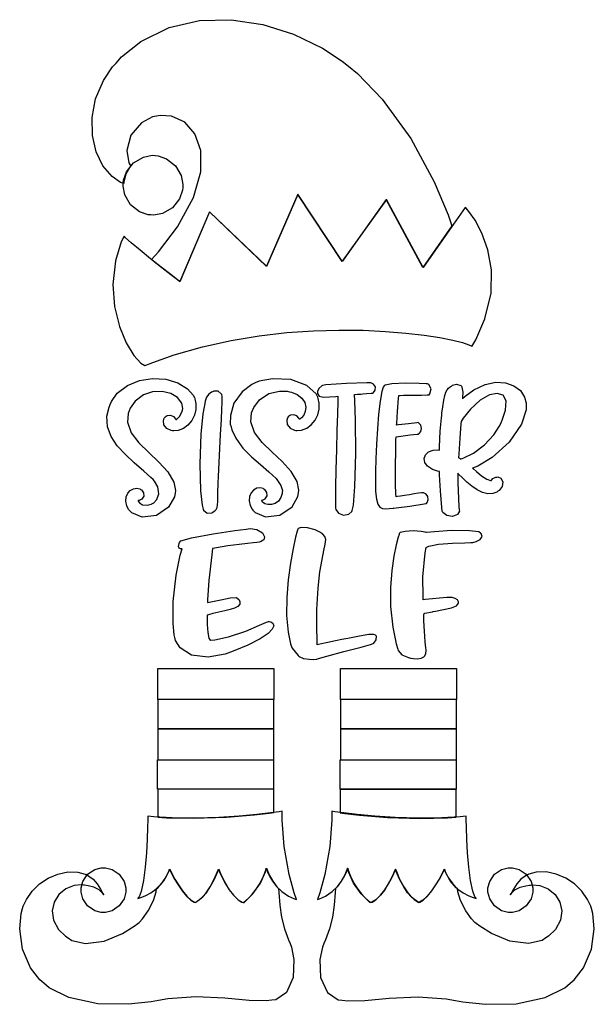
# Model space of a CAD drawing. Extents: x 2.26 to 5.25, y 0.13 to 5.26.
import ezdxf

# ---------------------------------------------------------------- set-up
doc = ezdxf.new("R2010")
doc.units = 0
doc.layers.get('0').update_dxf_attribs({"linetype": 'CONTINUOUS'})

msp = doc.modelspace()

# ---------------------------------------------------------------- linework, layer by layer
at = {"color": 95}
for points in [[(4.51247, 4.18261), (4.36143, 3.96599), (4.17085, 4.32015), (3.94168, 3.99826), (3.71039, 4.34722), (3.54893, 3.97222), (3.25206, 4.25553), (3.09793, 3.89204), (3.09793, 3.89204), (3.08501, 3.90192), (3.05126, 3.928), (3.00385, 3.965), (2.96338, 3.99696), (2.94997, 4.00765), (2.98665, 4.04769), (3.08535, 4.17844), (3.16835, 4.33149), (3.20622, 4.46463), (3.20632, 4.57563), (3.17606, 4.66233), (3.12267, 4.7225), (3.05354, 4.75396), (2.99463, 4.75819), (2.97601, 4.7545), (2.95546, 4.75065), (2.89762, 4.71924), (2.84256, 4.65517), (2.8209, 4.57568), (2.83225, 4.5115), (2.84272, 4.49408), (2.83724, 4.48785), (2.81689, 4.45231), (2.80599, 4.41211), (2.80524, 4.40349), (2.78917, 4.4095), (2.74556, 4.43946), (2.69706, 4.49604), (2.66194, 4.56907), (2.64242, 4.65414), (2.64079, 4.74713), (2.65929, 4.84369), (2.70014, 4.93961), (2.74696, 5.00988), (2.76563, 5.03054), (2.79389, 5.06212), (2.89481, 5.14231), (3.04129, 5.2149), (3.19949, 5.25168), (3.36393, 5.25597), (3.52908, 5.23112), (3.68946, 5.18044), (3.83957, 5.10726), (3.94233, 5.04047), (3.97396, 5.01492), (4.02175, 4.97635), (4.15022, 4.84185), (4.29904, 4.6371), (4.41997, 4.41319), (4.49251, 4.24138), (4.51247, 4.18261)], [(3.1729, 3.28993), (3.17594, 3.28282), (3.18093, 3.25965), (3.18067, 3.22851), (3.17307, 3.19819), (3.15907, 3.17031), (3.13976, 3.1466), (3.11604, 3.12869), (3.08892, 3.11828), (3.06657, 3.1161), (3.05935, 3.11703), (3.05154, 3.11811), (3.02924, 3.12853), (3.01481, 3.148), (3.01247, 3.16949), (3.01617, 3.18321), (3.01878, 3.18679), (3.02115, 3.18994), (3.03196, 3.19661), (3.04856, 3.19868), (3.06461, 3.19194), (3.07443, 3.17996), (3.07607, 3.17535), (3.08046, 3.17617), (3.09787, 3.19282), (3.1091, 3.21886), (3.1104, 3.22428), (3.11225, 3.23286), (3.10769, 3.26069), (3.08589, 3.29031), (3.04986, 3.31142), (3.00478, 3.322), (2.95568, 3.32015), (2.9075, 3.30404), (2.8654, 3.27171), (2.83974, 3.23475), (2.83436, 3.22119), (2.82861, 3.20774), (2.82514, 3.16151), (2.84483, 3.10644), (2.8845, 3.05453), (2.93528, 3.00439), (2.98833, 2.95464), (3.03489, 2.90381), (3.06603, 2.85042), (3.07482, 2.80692), (3.07292, 2.79308), (3.07015, 2.77382), (3.03917, 2.71918), (2.97564, 2.67589), (2.90136, 2.66857), (2.84776, 2.68989), (2.83539, 2.70242), (2.83106, 2.70785), (2.82113, 2.72657), (2.81575, 2.75043), (2.81793, 2.77268), (2.82617, 2.79189), (2.83914, 2.80681), (2.85547, 2.81597), (2.87375, 2.81808), (2.88846, 2.81429), (2.89268, 2.81179), (2.8974, 2.80908), (2.90831, 2.79514), (2.90924, 2.77653), (2.89899, 2.76129), (2.88569, 2.75467), (2.88124, 2.7545), (2.8814, 2.75136), (2.88764, 2.74214), (2.90375, 2.73264), (2.92708, 2.73019), (2.94879, 2.73551), (2.95518, 2.73888), (2.96158, 2.74251), (2.97749, 2.7596), (2.98839, 2.78956), (2.98346, 2.82519), (2.9661, 2.85493), (2.95833, 2.86285), (2.9465, 2.8744), (2.90978, 2.90761), (2.86019, 2.95117), (2.81304, 2.99474), (2.77186, 3.03956), (2.74001, 3.08675), (2.72103, 3.13753), (2.71832, 3.19303), (2.72911, 3.24001), (2.7354, 3.2545), (2.74164, 3.27007), (2.77181, 3.31218), (2.82428, 3.35351), (2.88738, 3.37907), (2.95568, 3.38943), (3.02382, 3.38514), (3.08637, 3.36675), (3.13786, 3.33485), (3.16678, 3.30246), (3.1729, 3.28993)], [(3.48958, 3.366), (3.47103, 3.35807), (3.42122, 3.32042), (3.37885, 3.26053), (3.36035, 3.1964), (3.35997, 3.15181), (3.36356, 3.13786), (3.36757, 3.12256), (3.38813, 3.07883), (3.42507, 3.02724), (3.46951, 2.98178), (3.51639, 2.94097), (3.56082, 2.90354), (3.59787, 2.86806), (3.62267, 2.83306), (3.63086, 2.80599), (3.63021, 2.79719), (3.62961, 2.79031), (3.62358, 2.76992), (3.61062, 2.75076), (3.59358, 2.73876), (3.5746, 2.73318), (3.55583, 2.73301), (3.5395, 2.73747), (3.52778, 2.74567), (3.52306, 2.75385), (3.52289, 2.75663), (3.52735, 2.75678), (3.54064, 2.76324), (3.55089, 2.77826), (3.55003, 2.79676), (3.53911, 2.81104), (3.5344, 2.81392), (3.53022, 2.8164), (3.51574, 2.82021), (3.49756, 2.81808), (3.48122, 2.80886), (3.46821, 2.794), (3.45985, 2.77479), (3.45763, 2.75256), (3.46289, 2.72868), (3.47276, 2.70996), (3.47711, 2.70454), (3.48942, 2.69185), (3.54346, 2.67008), (3.61768, 2.678), (3.68093, 2.72185), (3.71175, 2.77604), (3.71457, 2.79514), (3.71642, 2.80897), (3.70768, 2.85249), (3.67654, 2.90588), (3.62999, 2.95671), (3.57693, 3.00651), (3.52615, 3.05658), (3.48649, 3.10851), (3.46679, 3.16357), (3.47026, 3.20979), (3.47601, 3.22325), (3.48193, 3.23817), (3.51183, 3.278), (3.56093, 3.31076), (3.61546, 3.32406), (3.65511, 3.32319), (3.66769, 3.32015), (3.67774, 3.31799), (3.70687, 3.30647), (3.73275, 3.28717), (3.74735, 3.26449), (3.75244, 3.24061), (3.75011, 3.21778), (3.74224, 3.19814), (3.73079, 3.18397), (3.72114, 3.17796), (3.71772, 3.1774), (3.7161, 3.18207), (3.70611, 3.19433), (3.68983, 3.20074), (3.67318, 3.1984), (3.66271, 3.19194), (3.66043, 3.18892), (3.65771, 3.18539), (3.65369, 3.17156), (3.65608, 3.15013), (3.67079, 3.13064), (3.69325, 3.12022), (3.70107, 3.11908), (3.70822, 3.11817), (3.73036, 3.12028), (3.75743, 3.13058), (3.78125, 3.14839), (3.80078, 3.17199), (3.81489, 3.19976), (3.8226, 3.23014), (3.82281, 3.26144), (3.81765, 3.28483), (3.81456, 3.29199), (3.80588, 3.30974), (3.75863, 3.35238), (3.67507, 3.38411), (3.58003, 3.38829), (3.51074, 3.375), (3.48958, 3.366)], [(4.08539, 3.36703), (4.06922, 3.36681), (3.96485, 3.36339), (3.85726, 3.35585), (3.83957, 3.35346), (3.83567, 3.35113), (3.82069, 3.33783), (3.81353, 3.32146), (3.81353, 3.31597), (3.81407, 3.31125), (3.82281, 3.29779), (3.84397, 3.29178), (3.87651, 3.29312), (3.90896, 3.29633), (3.91982, 3.29719), (3.91954, 3.29281), (3.91878, 3.2691), (3.91678, 3.20551), (3.91422, 3.11778), (3.91157, 3.01731), (3.90907, 2.91531), (3.90728, 2.82324), (3.90653, 2.75228), (3.90647, 2.72342), (3.90728, 2.71386), (3.90836, 2.70703), (3.92242, 2.6881), (3.94933, 2.6785), (3.97683, 2.68375), (3.99203, 2.697), (3.99376, 2.70242), (4.00028, 2.73085), (4.00786, 2.82656), (4.01286, 2.99854), (4.01144, 3.17324), (4.00831, 3.27354), (4.00624, 3.30556), (4.00999, 3.30587), (4.02132, 3.30681), (4.02892, 3.30746), (4.03233, 3.30778), (4.03472, 3.30806), (4.03944, 3.30849), (4.04975, 3.30925), (4.06879, 3.3106), (4.09218, 3.31228), (4.09999, 3.31282), (4.10433, 3.31581), (4.11426, 3.32921), (4.11496, 3.34619), (4.10449, 3.36003), (4.09028, 3.36654), (4.08539, 3.36703)], [(4.3604, 2.79514), (4.3604, 2.79514), (4.35449, 2.79428), (4.33892, 2.79189), (4.31689, 2.78857), (4.29167, 2.78472), (4.26639, 2.78093), (4.24436, 2.77756), (4.22879, 2.77522), (4.22293, 2.77431), (4.22293, 2.77431), (4.22136, 2.78993), (4.21983, 2.84011), (4.21924, 2.92887), (4.22026, 3.01824), (4.22136, 3.06939), (4.2219, 3.08578), (4.23432, 3.08746), (4.27171, 3.09244), (4.29579, 3.09543), (4.31207, 3.09722), (4.33192, 3.09956), (4.33854, 3.10038), (4.34201, 3.1026), (4.35021, 3.11274), (4.35465, 3.1289), (4.35053, 3.14561), (4.3406, 3.15728), (4.33649, 3.15972), (4.33074, 3.15924), (4.28657, 3.15414), (4.2346, 3.14746), (4.22499, 3.14615), (4.22547, 3.15582), (4.22954, 3.21756), (4.23514, 3.2876), (4.23643, 3.30138), (4.24262, 3.30138), (4.26129, 3.30176), (4.30572, 3.30246), (4.35482, 3.30317), (4.384, 3.3035), (4.39378, 3.3035), (4.3974, 3.30974), (4.40489, 3.33604), (4.39258, 3.35726), (4.38644, 3.36079), (4.37912, 3.3616), (4.3419, 3.36328), (4.27067, 3.36415), (4.20085, 3.36079), (4.16585, 3.35531), (4.16043, 3.35038), (4.15571, 3.34494), (4.14887, 3.32226), (4.13917, 3.27121), (4.13124, 3.20389), (4.12494, 3.12706), (4.12028, 3.04736), (4.11703, 2.9714), (4.11518, 2.90597), (4.11458, 2.86974), (4.11458, 2.85764), (4.11458, 2.84375), (4.11594, 2.80192), (4.12017, 2.76199), (4.12728, 2.73535), (4.13747, 2.71951), (4.15076, 2.71203), (4.16732, 2.71044), (4.18712, 2.71224), (4.20454, 2.71442), (4.21039, 2.71496), (4.2226, 2.71625), (4.29428, 2.72538), (4.36794, 2.73654), (4.38124, 2.73888), (4.384, 2.74333), (4.38938, 2.75857), (4.38803, 2.77485), (4.37799, 2.78728), (4.36496, 2.794), (4.3604, 2.79514)], [(4.89899, 3.25032), (4.89899, 3.22569), (4.87483, 3.15164), (4.81131, 3.05751), (4.72185, 2.97808), (4.64665, 2.93338), (4.61979, 2.92329), (4.625, 2.91883), (4.64051, 2.90511), (4.66689, 2.88346), (4.6945, 2.86529), (4.71268, 2.85764), (4.71875, 2.85764), (4.71924, 2.85949), (4.72613, 2.86897), (4.74192, 2.87592), (4.74685, 2.87642), (4.75179, 2.87674), (4.76714, 2.87001), (4.77794, 2.85157), (4.77453, 2.82704), (4.75874, 2.80697), (4.75206, 2.8024), (4.74625, 2.7985), (4.72597, 2.7909), (4.69894, 2.78956), (4.67139, 2.7966), (4.64382, 2.81028), (4.61669, 2.82883), (4.59044, 2.85047), (4.56565, 2.87354), (4.54839, 2.89046), (4.54269, 2.89615), (4.54269, 2.84853), (4.54949, 2.72146), (4.55106, 2.70557), (4.55149, 2.69965), (4.54172, 2.68087), (4.5165, 2.67042), (4.48643, 2.676), (4.46615, 2.69233), (4.46251, 2.69933), (4.46039, 2.71756), (4.45285, 2.80544), (4.4484, 2.88867), (4.44792, 2.90451), (4.43853, 2.90636), (4.41124, 2.91607), (4.38607, 2.93283), (4.3719, 2.95247), (4.36822, 2.97293), (4.37446, 2.99181), (4.39019, 3.00694), (4.41482, 3.01611), (4.43972, 3.0179), (4.44792, 3.01704), (4.4484, 3.0345), (4.45204, 3.11458), (4.45779, 3.18474), (4.45936, 3.19721), (4.46061, 3.20844), (4.46496, 3.24208), (4.47026, 3.2761), (4.47558, 3.30117), (4.48122, 3.31885), (4.48742, 3.331), (4.49451, 3.33936), (4.50276, 3.3456), (4.51004, 3.34999), (4.51247, 3.3514), (4.51639, 3.354), (4.53706, 3.35938), (4.55832, 3.35271), (4.5625, 3.34928), (4.56483, 3.34435), (4.56901, 3.31819), (4.56793, 3.29047), (4.56771, 3.28472), (4.58117, 3.29758), (4.62679, 3.33083), (4.68539, 3.35861), (4.74115, 3.37011), (4.79194, 3.36719), (4.83535, 3.35178), (4.86914, 3.3259), (4.89111, 3.29144), (4.89899, 3.26064), (4.89899, 3.25032)], [(3.31565, 3.30556), (3.31304, 3.31), (3.29633, 3.32303), (3.27339, 3.32254), (3.26768, 3.32015), (3.26258, 3.31771), (3.24837, 3.30794), (3.23682, 3.29269), (3.22976, 3.27138), (3.22526, 3.24864), (3.22396, 3.241), (3.21756, 3.20611), (3.20697, 3.09983), (3.20101, 2.94439), (3.20518, 2.80419), (3.21272, 2.72976), (3.21875, 2.70865), (3.22081, 2.70344), (3.23867, 2.68799), (3.26329, 2.68967), (3.26878, 2.69303), (3.27149, 2.69467), (3.27935, 2.70036), (3.28662, 2.70833), (3.29118, 2.71826), (3.29372, 2.7315), (3.29492, 2.74935), (3.29536, 2.77322), (3.29579, 2.80436), (3.2965, 2.83421), (3.29688, 2.84407), (3.29867, 2.88015), (3.3041, 2.98833), (3.30957, 3.09728), (3.31347, 3.17617), (3.31597, 3.23031), (3.31728, 3.26503), (3.31749, 3.28564), (3.31689, 3.29736), (3.31603, 3.30354), (3.31565, 3.30556)], [(4.56044, 3.16596), (4.55914, 3.15246), (4.55322, 3.07796), (4.5479, 2.99517), (4.54688, 2.97743), (4.54889, 2.97624), (4.55479, 2.97228), (4.55658, 2.9706), (4.55729, 2.97017), (4.57476, 2.97618), (4.625, 3.00119), (4.68267, 3.04335), (4.72999, 3.09526), (4.75896, 3.13981), (4.76665, 3.15554), (4.77453, 3.17176), (4.79194, 3.22358), (4.79476, 3.27219), (4.77903, 3.3016), (4.74869, 3.31196), (4.70768, 3.30344), (4.66, 3.27615), (4.6096, 3.23025), (4.57135, 3.18294), (4.56044, 3.16596)], [(3.57607, 0.154514), (3.54688, 0.150608), (3.45742, 0.152453), (3.3316, 0.165201), (3.18067, 0.172146), (3.03429, 0.161079), (2.98643, 0.152453), (2.94764, 0.145671), (2.82992, 0.133247), (2.67085, 0.135254), (2.52035, 0.168565), (2.41792, 0.219293), (2.3896, 0.243056), (2.36957, 0.259874), (2.32058, 0.32346), (2.27849, 0.420953), (2.26432, 0.526693), (2.27181, 0.6065), (2.27919, 0.631619), (2.28271, 0.643826), (2.2991, 0.678657), (2.32937, 0.721789), (2.36806, 0.759332), (2.41314, 0.789551), (2.46251, 0.810926), (2.51421, 0.821615), (2.56629, 0.820042), (2.60482, 0.810112), (2.61664, 0.804525), (2.62472, 0.800564), (2.64681, 0.784179), (2.66758, 0.759765), (2.68419, 0.73215), (2.69726, 0.709636), (2.7021, 0.702419), (2.69737, 0.709907), (2.67768, 0.728733), (2.64931, 0.743218), (2.62076, 0.750054), (2.602, 0.752604), (2.59581, 0.753472), (2.58399, 0.755317), (2.54731, 0.752171), (2.50385, 0.7347), (2.46843, 0.704482), (2.44396, 0.664822), (2.43349, 0.619086), (2.43994, 0.570529), (2.46631, 0.522569), (2.50196, 0.487522), (2.51563, 0.478461), (2.53467, 0.465875), (2.60607, 0.44949), (2.70437, 0.462076), (2.79921, 0.501628), (2.86035, 0.539008), (2.87918, 0.553494), (2.88542, 0.558214), (2.90354, 0.578125), (2.93343, 0.620171), (2.96044, 0.673936), (2.97428, 0.718533), (2.97601, 0.733669), (2.98281, 0.739421), (3.01471, 0.775771), (3.0409, 0.824056), (3.04482, 0.835775), (3.04568, 0.835775), (3.04839, 0.828939), (3.05789, 0.81071), (3.0721, 0.784668), (3.09006, 0.754394), (3.11079, 0.723525), (3.13325, 0.695637), (3.15636, 0.674208), (3.17312, 0.664279), (3.17914, 0.662869), (3.17904, 0.662978), (3.18078, 0.665093), (3.18821, 0.669706), (3.20042, 0.678276), (3.21642, 0.692437), (3.23525, 0.713758), (3.25592, 0.743869), (3.27746, 0.784397), (3.29417, 0.823514), (3.29893, 0.836806), (3.29893, 0.836806), (3.30143, 0.830404), (3.30871, 0.813151), (3.32026, 0.788357), (3.33578, 0.759224), (3.35471, 0.728896), (3.37668, 0.700575), (3.40132, 0.677518), (3.42096, 0.66531), (3.42811, 0.662869), (3.43192, 0.662869), (3.44331, 0.674317), (3.47706, 0.708333), (3.51628, 0.764378), (3.54254, 0.82194), (3.5479, 0.842014), (3.5479, 0.842014), (3.55106, 0.832303), (3.56158, 0.807292), (3.58083, 0.773058), (3.60221, 0.744358), (3.6104, 0.735786), (3.61231, 0.714247), (3.61822, 0.649576), (3.62696, 0.586046), (3.64247, 0.526042), (3.66319, 0.469075), (3.67085, 0.450358), (3.67876, 0.430447), (3.69086, 0.36594), (3.6875, 0.273167), (3.65207, 0.195042), (3.59608, 0.157389), (3.57607, 0.154514)], [(3.94168, 0.154514), (3.97081, 0.150608), (4.06028, 0.152453), (4.18604, 0.165201), (4.33703, 0.172146), (4.48335, 0.161079), (4.53125, 0.152453), (4.56999, 0.145671), (4.68778, 0.133247), (4.84685, 0.135254), (4.99735, 0.168565), (5.09978, 0.219293), (5.12815, 0.243056), (5.14811, 0.259819), (5.19706, 0.32346), (5.23915, 0.420953), (5.25336, 0.526693), (5.24588, 0.6065), (5.23856, 0.631619), (5.23503, 0.643826), (5.21858, 0.678657), (5.18826, 0.721789), (5.14958, 0.759332), (5.10454, 0.789551), (5.05512, 0.810926), (5.00342, 0.821615), (4.95139, 0.820042), (4.91282, 0.810112), (4.90104, 0.804525), (4.8929, 0.800564), (4.87082, 0.784179), (4.8501, 0.759765), (4.8335, 0.73215), (4.82042, 0.709636), (4.81565, 0.702419), (4.82032, 0.709907), (4.83996, 0.728733), (4.86833, 0.743218), (4.89686, 0.750054), (4.91564, 0.752604), (4.92188, 0.753472), (4.93365, 0.755317), (4.97032, 0.752171), (5.01378, 0.7347), (5.04921, 0.704482), (5.07368, 0.664822), (5.08415, 0.619086), (5.07769, 0.570529), (5.05132, 0.522569), (5.01568, 0.487522), (5.00206, 0.478461), (4.98296, 0.465875), (4.91157, 0.44949), (4.81326, 0.462076), (4.71847, 0.501628), (4.65733, 0.539008), (4.63857, 0.553494), (4.63226, 0.558214), (4.61415, 0.578125), (4.58425, 0.620171), (4.55724, 0.673936), (4.5434, 0.718533), (4.54167, 0.733669), (4.53489, 0.739421), (4.50299, 0.775771), (4.47683, 0.824056), (4.47293, 0.835775), (4.472, 0.835775), (4.46924, 0.828939), (4.45979, 0.81071), (4.44558, 0.784668), (4.42757, 0.754394), (4.40685, 0.723525), (4.38439, 0.695637), (4.36128, 0.674208), (4.34451, 0.664225), (4.33854, 0.662869), (4.3386, 0.662924), (4.33686, 0.665093), (4.32949, 0.669706), (4.31728, 0.678276), (4.30126, 0.692437), (4.28244, 0.713758), (4.26178, 0.743869), (4.24018, 0.784397), (4.22347, 0.823514), (4.21875, 0.836806), (4.21875, 0.836806), (4.21619, 0.830404), (4.20893, 0.813151), (4.19738, 0.788357), (4.18186, 0.759224), (4.16292, 0.728896), (4.14094, 0.700575), (4.11632, 0.677518), (4.09668, 0.665256), (4.08957, 0.662869), (4.08572, 0.662869), (4.07433, 0.674317), (4.04058, 0.708333), (4.00136, 0.764378), (3.9751, 0.82194), (3.96978, 0.842014), (3.96978, 0.842014), (3.96658, 0.832303), (3.95611, 0.807292), (3.93679, 0.773058), (3.91542, 0.744358), (3.90728, 0.735786), (3.90533, 0.714247), (3.89942, 0.649576), (3.89074, 0.586046), (3.87522, 0.526042), (3.85449, 0.469075), (3.8469, 0.450358), (3.83876, 0.430501), (3.82639, 0.36594), (3.82981, 0.273167), (3.86546, 0.195042), (3.92156, 0.157389), (3.94168, 0.154514)]]:
    msp.add_lwpolyline(points, close=True, dxfattribs=at)
at = {"color": 240}
for points in [[(2.96875, 4.54932), (2.98378, 4.54824), (3.0281, 4.53282), (3.07497, 4.49621), (3.10465, 4.44472), (3.11361, 4.39871), (3.11253, 4.38368), (3.11139, 4.36865), (3.09597, 4.32433), (3.05935, 4.27746), (3.00786, 4.24778), (2.96186, 4.23882), (2.94689, 4.2399), (2.93181, 4.24104), (2.88747, 4.25646), (2.8406, 4.29308), (2.81093, 4.34457), (2.80203, 4.39057), (2.80311, 4.40554), (2.80399, 4.42057), (2.81917, 4.46496), (2.85585, 4.51183), (2.90756, 4.5415), (2.95367, 4.55046), (2.96875, 4.54932)], [(4.61561, 3.55556), (4.63629, 3.58968), (4.68474, 3.70031), (4.71642, 3.83382), (4.71892, 3.95394), (4.70036, 4.0586), (4.66911, 4.14561), (4.63331, 4.21289), (4.60129, 4.25825), (4.58697, 4.27518), (4.58128, 4.27951), (4.36253, 3.96701), (4.17188, 4.32118), (3.94168, 3.99929), (3.71039, 4.34825), (3.5479, 3.97325), (3.25103, 4.25662), (3.09793, 3.89307), (3.09793, 3.89307), (3.08464, 3.90338), (3.04986, 3.9305), (3.00097, 3.96881), (2.94553, 4.01264), (2.89094, 4.05637), (2.84478, 4.09435), (2.81435, 4.12099), (2.80729, 4.13053), (2.80729, 4.13053), (2.79281, 4.1001), (2.76307, 4.00217), (2.74869, 3.87819), (2.7576, 3.76292), (2.78321, 3.66026), (2.8189, 3.57443), (2.85813, 3.5095), (2.89426, 3.46951), (2.91525, 3.45725), (2.92085, 3.45865), (2.95703, 3.47325), (3.06782, 3.51187), (3.21604, 3.55453), (3.36404, 3.58757), (3.51036, 3.61182), (3.65365, 3.62831), (3.79237, 3.63786), (3.92518, 3.64144), (4.05062, 3.63997), (4.16721, 3.63433), (4.27354, 3.62549), (4.36817, 3.61426), (4.44965, 3.60167), (4.5166, 3.5886), (4.56749, 3.57596), (4.60097, 3.56461), (4.61361, 3.55886), (4.61561, 3.55556)], [(3.95107, 2.03267), (3.93989, 2.0306), (3.90653, 2.02399), (3.86692, 2.01574), (3.83469, 2.00863), (3.81793, 2.00478), (3.8125, 2.00347), (3.81233, 2.01292), (3.81125, 2.04112), (3.8099, 2.07775), (3.80925, 2.12332), (3.80994, 2.17171), (3.81044, 2.18782), (3.81131, 2.21544), (3.81668, 2.29807), (3.82622, 2.3834), (3.83703, 2.44769), (3.847, 2.49451), (3.85411, 2.52761), (3.85628, 2.55072), (3.8514, 2.56749), (3.84142, 2.57872), (3.83751, 2.5816), (3.82915, 2.58768), (3.80094, 2.60146), (3.76156, 2.61301), (3.72863, 2.61458), (3.71283, 2.60813), (3.71149, 2.60449), (3.70806, 2.59472), (3.69987, 2.56451), (3.68619, 2.50396), (3.67247, 2.4279), (3.66092, 2.34136), (3.65365, 2.24929), (3.65283, 2.15674), (3.6606, 2.06858), (3.67264, 2.00896), (3.67914, 1.9899), (3.68093, 1.986), (3.71224, 1.94857), (3.71669, 1.94515), (3.72179, 1.94103), (3.7411, 1.93321), (3.76926, 1.92839), (3.79428, 1.928), (3.80675, 1.92904), (3.80935, 1.92953), (3.81819, 1.93294), (3.86268, 1.94532), (3.9496, 1.96821), (4.03976, 1.99208), (4.08985, 2.00608), (4.10314, 2.01074), (4.10704, 2.01232), (4.11936, 2.02994), (4.11979, 2.04904), (4.11774, 2.05138), (4.11589, 2.05376), (4.10633, 2.05772), (4.08128, 2.05647), (4.03276, 2.04807), (3.97146, 2.03646), (3.95107, 2.03267)], [(3.3604, 1.96496), (3.33279, 1.95469), (3.24442, 1.93892), (3.15756, 1.95025), (3.09993, 1.98796), (3.07514, 2.02686), (3.07189, 2.04096), (3.06717, 2.05638), (3.06201, 2.11431), (3.06287, 2.22889), (3.07753, 2.36518), (3.09885, 2.46972), (3.10938, 2.50347), (3.10732, 2.50347), (3.10118, 2.50358), (3.09424, 2.50635), (3.09119, 2.51579), (3.09338, 2.53093), (3.09478, 2.53575), (3.10232, 2.54383), (3.15776, 2.55974), (3.26992, 2.58149), (3.38379, 2.59836), (3.44217, 2.60613), (3.4521, 2.60764), (3.46338, 2.60878), (3.49826, 2.60368), (3.52707, 2.58658), (3.53792, 2.56521), (3.53347, 2.55057), (3.53022, 2.54829), (3.52778, 2.54656), (3.52013, 2.54189), (3.51042, 2.53825), (3.49756, 2.53608), (3.47825, 2.53424), (3.44894, 2.53136), (3.40642, 2.52632), (3.34711, 2.51779), (3.28749, 2.50803), (3.26768, 2.5045), (3.26297, 2.4725), (3.24789, 2.33746), (3.2411, 2.23839), (3.24061, 2.22428), (3.25808, 2.227), (3.31017, 2.2379), (3.3596, 2.24869), (3.3915, 2.24908), (3.40647, 2.23682), (3.40831, 2.23161), (3.40944, 2.22803), (3.40869, 2.21582), (3.39936, 2.20367), (3.38211, 2.19433), (3.35867, 2.18685), (3.33094, 2.18033), (3.30063, 2.17393), (3.26958, 2.16667), (3.24696, 2.16026), (3.23958, 2.15767), (3.23899, 2.14551), (3.23936, 2.10878), (3.24278, 2.06733), (3.24875, 2.03874), (3.25461, 2.02838), (3.25624, 2.02849), (3.28011, 2.02968), (3.35118, 2.04482), (3.44006, 2.07525), (3.51258, 2.10628), (3.54867, 2.12196), (3.55832, 2.12429), (3.56147, 2.12463), (3.57129, 2.12267), (3.58171, 2.11556), (3.5855, 2.10303), (3.5785, 2.08529), (3.55658, 2.06244), (3.51568, 2.03472), (3.45167, 2.00217), (3.38346, 1.97353), (3.3604, 1.96496)], [(4.66146, 2.58475), (4.65256, 2.59179), (4.60368, 2.59739), (4.51042, 2.59765), (4.42182, 2.59224), (4.38075, 2.58838), (4.37815, 2.58783), (4.37315, 2.58942), (4.35189, 2.59278), (4.31131, 2.59581), (4.26899, 2.59358), (4.24387, 2.5874), (4.23753, 2.58263), (4.23753, 2.57781), (4.2334, 2.56326), (4.22347, 2.52317), (4.21104, 2.46468), (4.1996, 2.39019), (4.19249, 2.30219), (4.19308, 2.20296), (4.20486, 2.095), (4.22287, 2.00868), (4.23122, 1.98058), (4.23281, 1.97487), (4.25233, 1.95221), (4.28749, 1.93685), (4.29688, 1.93474), (4.30106, 1.93408), (4.31364, 1.93213), (4.3329, 1.93099), (4.35238, 1.93431), (4.36626, 1.94162), (4.36979, 1.94515), (4.37158, 1.947), (4.37706, 1.95856), (4.37836, 1.97379), (4.37815, 1.97743), (4.37706, 1.98736), (4.37429, 2.01893), (4.37017, 2.07422), (4.3674, 2.12847), (4.36692, 2.15842), (4.36774, 2.16699), (4.3724, 2.16781), (4.41146, 2.17563), (4.41461, 2.17638), (4.4279, 2.17942), (4.46821, 2.18696), (4.51004, 2.19532), (4.53717, 2.20617), (4.54688, 2.21978), (4.54688, 2.22428), (4.54688, 2.22754), (4.54215, 2.23714), (4.53022, 2.24511), (4.51432, 2.24918), (4.50201, 2.25032), (4.49794, 2.25032), (4.48643, 2.24957), (4.37418, 2.23915), (4.36356, 2.23785), (4.36274, 2.25532), (4.36219, 2.35792), (4.37315, 2.48236), (4.37815, 2.51074), (4.39318, 2.51731), (4.44276, 2.52713), (4.5165, 2.53315), (4.58068, 2.5345), (4.61143, 2.53526), (4.61664, 2.53678), (4.62224, 2.53678), (4.639, 2.54107), (4.65972, 2.55219), (4.67008, 2.5676), (4.66482, 2.58197), (4.66146, 2.58475)], [(3.63021, 1.13786), (3.63021, 1.13786), (3.61388, 1.13536), (3.56814, 1.12896), (3.4974, 1.12055), (3.40636, 1.11198), (3.29953, 1.10498), (3.18147, 1.1014), (3.05686, 1.10308), (2.96175, 1.10862), (2.93024, 1.11182), (2.93024, 1.10775), (2.93007, 1.09543), (2.92925, 1.05301), (2.92725, 0.992242), (2.92339, 0.920953), (2.91726, 0.846789), (2.90821, 0.777561), (2.89567, 0.720975), (2.88519, 0.692275), (2.87918, 0.684733), (2.87935, 0.684353), (2.88476, 0.685493), (2.89931, 0.689888), (2.92042, 0.698676), (2.94581, 0.712619), (2.97314, 0.732531), (3.00011, 0.759169), (3.02442, 0.793349), (3.03999, 0.824815), (3.04372, 0.835775), (3.04372, 0.835775), (3.04699, 0.82921), (3.05621, 0.811143), (3.07032, 0.785101), (3.08826, 0.754775), (3.10906, 0.723796), (3.13163, 0.695747), (3.155, 0.674263), (3.17199, 0.664225), (3.17811, 0.662869), (3.178, 0.663032), (3.18001, 0.665093), (3.18761, 0.669706), (3.19982, 0.678276), (3.21571, 0.692437), (3.23443, 0.713758), (3.25499, 0.743869), (3.27647, 0.784397), (3.29312, 0.823514), (3.2979, 0.836806), (3.2979, 0.836806), (3.3004, 0.830675), (3.30767, 0.813585), (3.31922, 0.788846), (3.33475, 0.759603), (3.35368, 0.729167), (3.37565, 0.700737), (3.40028, 0.677572), (3.41992, 0.66531), (3.42708, 0.662869), (3.42708, 0.662869), (3.43087, 0.665419), (3.44125, 0.673719), (3.45643, 0.687771), (3.47483, 0.707519), (3.49474, 0.732856), (3.51449, 0.763781), (3.53244, 0.800185), (3.54394, 0.831381), (3.54688, 0.842014), (3.54688, 0.842014), (3.5485, 0.836535), (3.55399, 0.821615), (3.56392, 0.799914), (3.579, 0.773926), (3.59988, 0.746257), (3.62728, 0.719456), (3.66178, 0.696018), (3.69319, 0.681749), (3.70415, 0.678494), (3.70415, 0.678494), (3.692, 0.712511), (3.66558, 0.80816), (3.63997, 0.953885), (3.62944, 1.09196), (3.63021, 1.13786)], [(3.81353, 0.678494), (3.82438, 0.681749), (3.85558, 0.696018), (3.88992, 0.719456), (3.91732, 0.746257), (3.93826, 0.773926), (3.95344, 0.799914), (3.96349, 0.821615), (3.96907, 0.836535), (3.97081, 0.842014), (3.97081, 0.842014), (3.97368, 0.831381), (3.98519, 0.800185), (4.00315, 0.763781), (4.02289, 0.732856), (4.04281, 0.707519), (4.06119, 0.687771), (4.07639, 0.673719), (4.08675, 0.665419), (4.0906, 0.662869), (4.0906, 0.662869), (4.0976, 0.66531), (4.11708, 0.677518), (4.14154, 0.700575), (4.16347, 0.728896), (4.18251, 0.759224), (4.19814, 0.788357), (4.20979, 0.813151), (4.21718, 0.830404), (4.21978, 0.836806), (4.21978, 0.836806), (4.22444, 0.823514), (4.24083, 0.784397), (4.26204, 0.744032), (4.2825, 0.714031), (4.30117, 0.692817), (4.31711, 0.678765), (4.32949, 0.670139), (4.33729, 0.665419), (4.33968, 0.663249), (4.33957, 0.662869), (4.34565, 0.664225), (4.36268, 0.674263), (4.38607, 0.695747), (4.40864, 0.723796), (4.42942, 0.754775), (4.44732, 0.785101), (4.46143, 0.811143), (4.47065, 0.82921), (4.47396, 0.835775), (4.47396, 0.835775), (4.4776, 0.824869), (4.49294, 0.793403), (4.51708, 0.759332), (4.54406, 0.732801), (4.57146, 0.712999), (4.59694, 0.699164), (4.61822, 0.690321), (4.63286, 0.685818), (4.63829, 0.684517), (4.63857, 0.684733), (4.63249, 0.692329), (4.62196, 0.721029), (4.60949, 0.777724), (4.60042, 0.84706), (4.59424, 0.921332), (4.59044, 0.992731), (4.58843, 1.05344), (4.58762, 1.09576), (4.58751, 1.1078), (4.58751, 1.11182), (4.55593, 1.10862), (4.46078, 1.10308), (4.33615, 1.1014), (4.2181, 1.10498), (4.11128, 1.11198), (4.02024, 1.12055), (3.94949, 1.12896), (3.90375, 1.13536), (3.88747, 1.13786), (3.88747, 1.13786), (3.88818, 1.09196), (3.87765, 0.953885), (3.85206, 0.80816), (3.82563, 0.712511), (3.81353, 0.678494), (3.81353, 0.678494)], [(2.69997, 0.844075), (2.71132, 0.844075), (2.74544, 0.834961), (2.78256, 0.810004), (2.80751, 0.772894), (2.81668, 0.738824), (2.81668, 0.727431), (2.81668, 0.716092), (2.80751, 0.682021), (2.78256, 0.644911), (2.74544, 0.619954), (2.71132, 0.610786), (2.69997, 0.610786), (2.68858, 0.610786), (2.65451, 0.619954), (2.6174, 0.644911), (2.59244, 0.682021), (2.58333, 0.716092), (2.58333, 0.727431), (2.58333, 0.738824), (2.59244, 0.772894), (2.6174, 0.810004), (2.65451, 0.834961), (2.68858, 0.844075), (2.69997, 0.844075)], [(4.81668, 0.844075), (4.82801, 0.844075), (4.86208, 0.834961), (4.89919, 0.810004), (4.92415, 0.772894), (4.93332, 0.738824), (4.93332, 0.727431), (4.93332, 0.716092), (4.92415, 0.682021), (4.89919, 0.644911), (4.86208, 0.619954), (4.82801, 0.610786), (4.81668, 0.610786), (4.80528, 0.610786), (4.77115, 0.619954), (4.73406, 0.644911), (4.7091, 0.682021), (4.69997, 0.716092), (4.69997, 0.727431), (4.69997, 0.738824), (4.7091, 0.772894), (4.73406, 0.810004), (4.77115, 0.834961), (4.80528, 0.844075), (4.81668, 0.844075)]]:
    msp.add_lwpolyline(points, close=True, dxfattribs=at)
at = {"color": 0}
for points in [[(2.98232, 1.88053), (3.58649, 1.88053), (3.58649, 1.71907), (2.98232, 1.71907), (2.98232, 1.88053)], [(3.93229, 1.88053), (4.53646, 1.88053), (4.53646, 1.71907), (3.93229, 1.71907), (3.93229, 1.88053)], [(2.98232, 1.40554), (3.58649, 1.40554), (3.58649, 1.56597), (2.98232, 1.56597), (2.98232, 1.40554)], [(3.93229, 1.40554), (4.53646, 1.40554), (4.53646, 1.56597), (3.93229, 1.56597), (3.93229, 1.40554)], [(2.98232, 1.10764), (3.02843, 1.10417), (3.16749, 1.1014), (3.33979, 1.10699), (3.48443, 1.11865), (3.56119, 1.12717), (3.58649, 1.13053), (3.58649, 1.25244), (2.98232, 1.25244), (2.98232, 1.10764)], [(4.53543, 1.25141), (3.93126, 1.25141), (3.93126, 1.1295), (3.95622, 1.12614), (4.03267, 1.11762), (4.17708, 1.10596), (4.34961, 1.10037), (4.4891, 1.10314), (4.53543, 1.10661), (4.53543, 1.25141)]]:
    msp.add_lwpolyline(points, close=True, dxfattribs=at)
at = {"color": 7}
for points in [[(2.98232, 1.71907), (2.98232, 1.56597), (3.58649, 1.56597), (3.58649, 1.71907), (2.98232, 1.71907)], [(3.93229, 1.71907), (3.93229, 1.56597), (4.53646, 1.56597), (4.53646, 1.71907), (3.93229, 1.71907)], [(3.58539, 1.40554), (3.58539, 1.25244), (2.98122, 1.25244), (2.98122, 1.40554), (3.58539, 1.40554)], [(4.53543, 1.40554), (4.53543, 1.25244), (3.93126, 1.25244), (3.93126, 1.40554), (4.53543, 1.40554)]]:
    msp.add_lwpolyline(points, close=True, dxfattribs=at)

doc.saveas('drawing.dxf')
